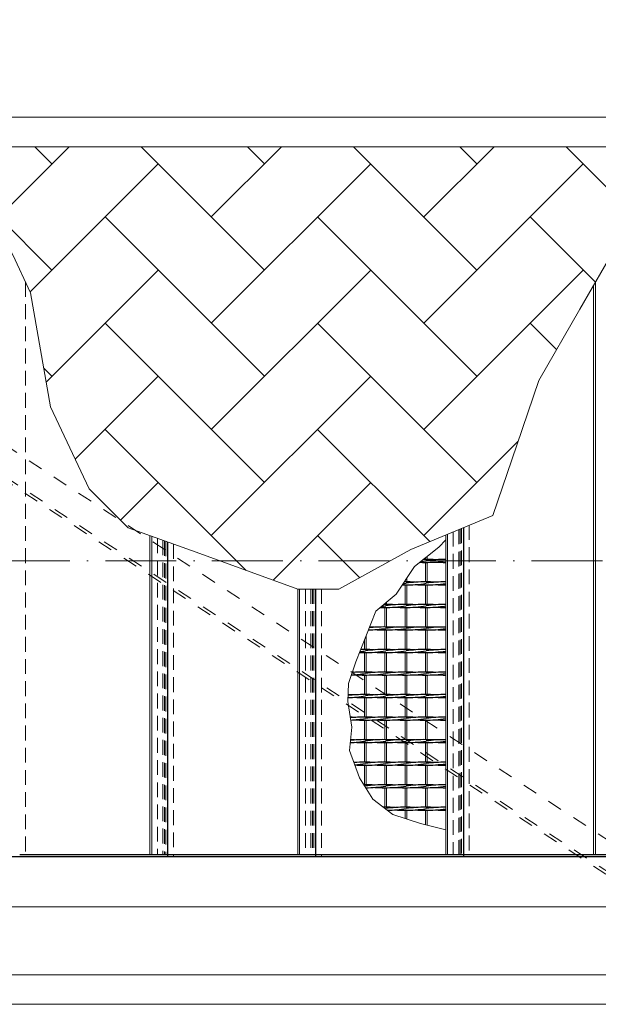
# Model space of a CAD drawing. Header units: millimetres. Extents: x -6178 to 46156, y -8419 to 8560.
# Tile 24 of 256: x 379 to 1357, y -2755 to -1091. Entities that reach past the tile are written whole.
import ezdxf

# ---------------------------------------------------------------- set-up
doc = ezdxf.new("R2010")
doc.units = ezdxf.units.MM
for name, pattern in [('ACAD_ISO02W100', [15, 12, -3]), ('ACAD_ISO10W100', [18, 12, -3, 0, -3]), ('HIDDEN', [0.375, 0.25, -0.125]), ('JIS_02_1.0', [2, 1, -1])]:
    doc.linetypes.add(name, pattern=pattern)
for name, color, linetype, lineweight in [('Aussteifung', 7, 'ACAD_ISO02W100', 15), ('Betonfundamente', 7, 'Continuous', 18), ('Pflaster-Gehweg', 7, 'Continuous', 15), ('Stufen&Podest', 7, 'Continuous', 9), ('Tragegurt', 7, 'Continuous', 20)]:
    doc.layers.add(name, color=color, linetype=linetype, lineweight=lineweight)
doc.layers.add('Beschriftung', color=7, linetype='Continuous')
doc.styles.add('LBB3.5M1000', font='isocp.shx', dxfattribs={"height": 3.5})

msp = doc.modelspace()

# ---------------------------------------------------------------- hatches: boundary and pattern name
at = {"layer": 'Pflaster-Gehweg'}
h = msp.add_hatch(dxfattribs=at)
h.set_pattern_fill('AR-HBONE', color=256, scale=1.25, style=0)
h.set_pattern_definition([(45, (-179620.36, 16356.67), (2e-14, 179.60512), [381, -127]), (135, (-179530.56, 16446.47), (2e-14, 179.60512), [381, -127])])
h.paths.add_polyline_path([(1388.6111, -1471.7442), (1326.17742, -1579.88251), (1256.83498, -1700.37847), (1178.93061, -1928.78937), (1040.52339, -1986.17134), (918.69256, -2053.27063), (849.48052, -2053.27063), (562.84992, -1949.71329), (496.7157, -1883.57907), (431.36977, -1745.11127), (397.76886, -1552.19291), (367.84898, -1488.19482), (262.31265, -1305.40053), (1393.65418, -1305.40053)], flags=0)

# ---------------------------------------------------------------- linework, layer by layer
at = {"linetype": 'ACAD_ISO10W100', "lineweight": 18, "ltscale": 10}
msp.add_line((7127.74035, -2005.40053), (-5297.4259, -2005.40053), dxfattribs=at)
at = {"layer": 'Aussteifung', "linetype": 'JIS_02_1.0', "lineweight": 18, "ltscale": 25}
for p, q in [((1454.02644, -2590.40053), (-329.80775, -1420.40053)), ((1463.14311, -2590.40053), (-320.69109, -1420.40053)), ((1545.19306, -2590.40053), (-238.64113, -1420.40053))]:
    msp.add_line(p, q, dxfattribs=at)
at = {"layer": 'Betonfundamente', "linetype": 'HIDDEN', "lineweight": 9, "ltscale": 100}
for p, q in [((389.38052, -1534.2504), (389.38052, -2505.40053)), ((1139.38052, -1945.18637), (1139.38052, -2505.40053)), ((1112.38052, -1956.38024), (1112.38052, -2502.40053)), ((1121.47304, -1952.61059), (1121.47304, -2502.40053)), ((1124.07112, -1951.53346), (1124.07112, -2502.40053)), ((1126.38052, -1950.57601), (1126.38052, -2502.40053)), ((612.38052, -1967.6083), (612.38052, -2502.40053)), ((621.47304, -1970.89335), (621.47304, -2502.40053)), ((624.07112, -1971.83202), (624.07112, -2502.40053)), ((626.38052, -1972.66638), (626.38052, -2502.40053)), ((639.38052, -1977.36318), (639.38052, -2505.40053)), ((862.38052, -2053.27063), (862.38052, -2502.40053)), ((871.47304, -2053.27063), (871.47304, -2502.40053)), ((874.07112, -2053.27063), (874.07112, -2502.40053)), ((876.38052, -2053.27063), (876.38052, -2502.40053)), ((889.38052, -2053.27063), (889.38052, -2505.40053))]:
    msp.add_line(p, q, dxfattribs=at)
at = {"layer": 'Pflaster-Gehweg'}
for p, q in [((2004.38052, -1255.40053), (-4546.19553, -1255.40053)), ((2004.38052, -1305.40053), (-4546.19553, -1305.40053)), ((2004.38052, -2705.40053), (-4546.19553, -2705.40053)), ((2004.38052, -2755.40053), (-4546.19553, -2755.40053))]:
    msp.add_line(p, q, dxfattribs=at)
at = {"layer": 'Pflaster-Gehweg', "lineweight": 9}
msp.add_lwpolyline([(1393.65418, -1305.40053), (1388.6111, -1471.7442), (1326.17742, -1579.88251), (1256.83498, -1700.37847), (1219.53989, -1809.72543), (1178.93061, -1928.78937), (1040.52339, -1986.17134), (918.69256, -2053.27063), (849.48052, -2053.27063), (677.51749, -1991.14176), (562.84992, -1949.71329), (496.7157, -1883.57907), (431.36977, -1745.11127), (397.76886, -1552.19291), (367.84898, -1488.19482), (262.31265, -1305.40053)], dxfattribs=at)
at = {"layer": 'Stufen&Podest', "lineweight": 20}
for p, q in [((1349.48052, -1539.52036), (1349.48052, -2502.40053)), ((1352.48052, -1534.3242), (1352.48052, -2502.40053)), ((599.48052, -1962.94763), (599.48052, -2502.40053)), ((602.48052, -1964.03151), (602.48052, -2502.40053)), ((1099.48052, -1961.72843), (1099.48052, -2502.40053)), ((1102.48052, -1960.48466), (1102.48052, -2502.40053)), ((1065.18052, -2000.27558), (1065.18052, -2003.14689)), ((1065.18052, -2008.14689), (1065.18052, -2041.24689)), ((1068.18052, -1997.91308), (1068.18052, -2003.13517)), ((1068.18052, -2008.15862), (1068.18052, -2041.23517)), ((1030.88052, -2038.93064), (1030.88052, -2041.24689)), ((1030.88052, -2046.24689), (1030.88052, -2079.34689)), ((1033.88052, -2034.34098), (1033.88052, -2041.23517)), ((1033.88052, -2046.25862), (1033.88052, -2079.33517)), ((1065.18052, -2046.24689), (1065.18052, -2079.34689)), ((1068.18052, -2046.25862), (1068.18052, -2079.33517)), ((849.48052, -2053.27063), (849.48052, -2502.40053)), ((852.48052, -2053.27063), (852.48052, -2502.40053)), ((996.58052, -2077.99928), (996.58052, -2079.34689)), ((999.58052, -2075.49138), (999.58052, -2079.33517)), ((996.58052, -2084.34689), (996.58052, -2117.44689)), ((999.58052, -2084.35862), (999.58052, -2117.43517)), ((1030.88052, -2084.34689), (1030.88052, -2117.44689)), ((1033.88052, -2084.35862), (1033.88052, -2117.43517)), ((1065.18052, -2084.34689), (1065.18052, -2117.44689)), ((1068.18052, -2084.35862), (1068.18052, -2117.43517)), ((996.58052, -2122.44689), (996.58052, -2155.54689)), ((999.58052, -2122.45862), (999.58052, -2155.53517)), ((1030.88052, -2122.44689), (1030.88052, -2155.54689)), ((1033.88052, -2122.45862), (1033.88052, -2155.53517)), ((1065.18052, -2122.44689), (1065.18052, -2155.54689)), ((1068.18052, -2122.45862), (1068.18052, -2155.53517)), ((962.28052, -2139.27934), (962.28052, -2155.54689)), ((965.28052, -2131.67689), (965.28052, -2155.53517)), ((962.28052, -2160.54689), (962.28052, -2193.64689)), ((965.28052, -2160.55862), (965.28052, -2193.63517)), ((996.58052, -2160.54689), (996.58052, -2193.64689)), ((999.58052, -2160.55862), (999.58052, -2193.63517)), ((1030.88052, -2160.54689), (1030.88052, -2193.64689)), ((1033.88052, -2160.55862), (1033.88052, -2193.63517)), ((1065.18052, -2160.54689), (1065.18052, -2193.64689)), ((1068.18052, -2160.55862), (1068.18052, -2193.63517)), ((962.28052, -2198.64689), (962.28052, -2231.74689)), ((965.28052, -2198.65862), (965.28052, -2231.73517)), ((996.58052, -2198.64689), (996.58052, -2231.74689)), ((999.58052, -2198.65862), (999.58052, -2231.73517)), ((1030.88052, -2198.64689), (1030.88052, -2231.74689)), ((1033.88052, -2198.65862), (1033.88052, -2231.73517)), ((1065.18052, -2198.64689), (1065.18052, -2231.74689)), ((1068.18052, -2198.65862), (1068.18052, -2231.73517)), ((962.28052, -2236.74689), (962.28052, -2269.84689)), ((965.28052, -2236.75862), (965.28052, -2269.83517)), ((996.58052, -2236.74689), (996.58052, -2269.84689)), ((999.58052, -2236.75862), (999.58052, -2269.83517)), ((1030.88052, -2236.74689), (1030.88052, -2269.84689)), ((1033.88052, -2236.75862), (1033.88052, -2269.83517)), ((1065.18052, -2236.74689), (1065.18052, -2269.84689)), ((1068.18052, -2236.75862), (1068.18052, -2269.83517)), ((962.28052, -2274.84689), (962.28052, -2307.94689)), ((965.28052, -2274.85862), (965.28052, -2307.93517)), ((996.58052, -2274.84689), (996.58052, -2307.94689)), ((999.58052, -2274.85862), (999.58052, -2307.93517)), ((1030.88052, -2274.84689), (1030.88052, -2307.94689)), ((1033.88052, -2274.85862), (1033.88052, -2307.93517)), ((1065.18052, -2274.84689), (1065.18052, -2307.94689)), ((1068.18052, -2274.85862), (1068.18052, -2307.93517)), ((962.28052, -2312.94689), (962.28052, -2346.04689)), ((965.28052, -2312.95862), (965.28052, -2346.03517)), ((996.58052, -2312.94689), (996.58052, -2346.04689)), ((999.58052, -2312.95862), (999.58052, -2346.03517)), ((1030.88052, -2312.94689), (1030.88052, -2346.04689)), ((1033.88052, -2312.95862), (1033.88052, -2346.03517)), ((1065.18052, -2312.94689), (1065.18052, -2346.04689)), ((1068.18052, -2312.95862), (1068.18052, -2346.03517)), ((962.28052, -2351.04689), (962.28052, -2384.14689)), ((965.28052, -2351.05862), (965.28052, -2384.13517)), ((996.58052, -2351.04689), (996.58052, -2384.14689)), ((999.58052, -2351.05862), (999.58052, -2384.13517)), ((1030.88052, -2351.04689), (1030.88052, -2384.14689)), ((1033.88052, -2351.05862), (1033.88052, -2384.13517)), ((1065.18052, -2351.04689), (1065.18052, -2384.14689)), ((1068.18052, -2351.05862), (1068.18052, -2384.13517)), ((965.28052, -2389.15862), (965.28052, -2390.89606)), ((996.58052, -2389.14689), (996.58052, -2422.24689)), ((999.58052, -2389.15862), (999.58052, -2422.23517)), ((1030.88052, -2389.14689), (1030.88052, -2422.24689)), ((1033.88052, -2389.15862), (1033.88052, -2422.23517)), ((1065.18052, -2389.14689), (1065.18052, -2422.24689)), ((1068.18052, -2389.15862), (1068.18052, -2422.23517)), ((1030.88052, -2427.24689), (1030.88052, -2441.15592)), ((1033.88052, -2427.25862), (1033.88052, -2442.15544)), ((1065.18052, -2427.24689), (1065.18052, -2451.88275)), ((1068.18052, -2427.25862), (1068.18052, -2452.62203))]:
    msp.add_line(p, q, dxfattribs=at)
at = {"layer": 'Stufen&Podest', "lineweight": 30}
for p, q in [((1129.38052, -1949.33225), (1129.38052, -2505.40053)), ((629.38052, -1973.75026), (629.38052, -2505.40053)), ((879.38052, -2053.27063), (879.38052, -2505.40053)), ((-2734.25391, -2505.40053), (6679.38052, -2505.40053)), ((629.38052, -2502.40053), (379.38052, -2502.40053)), ((879.38052, -2502.40053), (629.38052, -2502.40053)), ((1129.38052, -2502.40053), (879.38052, -2502.40053)), ((1379.38052, -2502.40053), (1129.38052, -2502.40053))]:
    msp.add_line(p, q, dxfattribs=at)
at = {"layer": 'Stufen&Podest', "linetype": 'HIDDEN', "ltscale": 10}
for p, q in [((629.38052, -2502.40053), (612.38052, -2502.40053)), ((879.38052, -2502.40053), (862.38052, -2502.40053)), ((1129.38052, -2502.40053), (1112.38052, -2502.40053))]:
    msp.add_line(p, q, dxfattribs=at)
at = {"layer": 'Stufen&Podest'}
msp.add_lwpolyline([(1099.48052, -2460.33517), (1057.0994, -2449.89135), (1010.32017, -2434.30575), (976.07108, -2408.42241), (953.79533, -2372.24148), (936.99078, -2326.43058), (940.67723, -2287.03474), (934.26734, -2243.19463), (935.10254, -2213.13663), (947.63269, -2176.39911), (981.48128, -2090.62177), (1015.90047, -2061.84841), (1046.56481, -2014.93545), (1087.8682, -1982.40902), (1099.48052, -1970.03517)], dxfattribs=at)
at = {"layer": 'Stufen&Podest', "lineweight": 30}
for centre, start, end in [((1062.87952, -1803.15691), 267.89749664, 270.49720247), ((1033.18152, -1803.16863), 276.64993554, 279.41143824), ((1062.87952, -2208.11343), 89.21089456, 90.36872816), ((1067.48152, -1803.16863), 269.21089461, 278.98056321), ((1067.48152, -2208.12516), 85.86862901, 90.4972021), ((1097.17952, -2208.11343), 89.35684827, 98.55019958), ((1097.17952, -1803.15691), 265.86862902, 270.64315173), ((1028.57952, -1841.25691), 269.30897957, 270.64315173), ((998.88152, -1841.26863), 277.99473863, 279.41143824), ((1028.57952, -2246.21343), 89.21089462, 89.77581645), ((1033.18152, -1841.26863), 269.21089468, 279.41143824), ((1033.18152, -2246.22516), 85.868629, 90.49720216), ((1062.87952, -2246.21343), 89.21089456, 98.55019958), ((1062.87952, -1841.25691), 265.8686291, 270.49720247), ((1067.48152, -1841.26863), 269.21089461, 278.98056321), ((1067.48152, -2246.22516), 85.86862901, 90.4972021), ((1097.17952, -2246.21343), 89.35684827, 98.55019958), ((1097.17952, -1841.25691), 265.86862902, 270.64315173), ((994.27952, -2284.31343), 89.21089472, 89.79961267), ((998.88152, -2284.32516), 85.86862888, 90.49720201), ((1028.57952, -2284.31343), 89.21089462, 98.55019958), ((1033.18152, -2284.32516), 85.868629, 90.49720216), ((1062.87952, -2284.31343), 89.21089456, 98.55019958), ((1067.48152, -2284.32516), 85.86862901, 90.4972021), ((1097.17952, -2284.31343), 89.35684827, 98.55019958), ((994.27952, -1879.35691), 268.54245392, 270.64315173), ((964.58152, -1879.36863), 277.41028476, 279.41143824), ((998.88152, -1879.36863), 269.21089483, 279.41143824), ((1028.57952, -1879.35691), 265.86862913, 270.64315173), ((1033.18152, -1879.36863), 269.21089468, 279.41143824), ((1062.87952, -1879.35691), 265.8686291, 270.49720247), ((1067.48152, -1879.36863), 269.21089461, 278.98056321), ((1097.17952, -1879.35691), 265.86862902, 270.64315173), ((964.58152, -1917.46863), 271.21716359, 279.41143824), ((994.27952, -2322.41343), 89.21089472, 96.70293376), ((964.58152, -2322.42516), 85.86862885, 88.24404785), ((994.27952, -1917.45691), 265.86862907, 270.64315173), ((998.88152, -1917.46863), 269.21089483, 279.41143824), ((998.88152, -2322.42516), 85.86862888, 90.49720201), ((1028.57952, -2322.41343), 89.21089462, 98.55019958), ((1028.57952, -1917.45691), 265.86862913, 270.64315173), ((1033.18152, -1917.46863), 269.21089468, 279.41143824), ((1033.18152, -2322.42516), 85.868629, 90.49720216), ((1062.87952, -2322.41343), 89.21089456, 98.55019958), ((1062.87952, -1917.45691), 265.8686291, 270.49720247), ((1067.48152, -1917.46863), 269.21089461, 278.98056321), ((1067.48152, -2322.42516), 85.86862901, 90.4972021), ((1097.17952, -2322.41343), 89.35684827, 98.55019958), ((1097.17952, -1917.45691), 265.86862902, 270.64315173), ((959.97952, -1955.55691), 268.30692691, 270.64315173), ((930.28152, -1955.56863), 276.77010348, 279.41143824), ((959.97952, -2360.51343), 89.21089473, 91.1530297), ((964.58152, -1955.56863), 269.21089474, 279.41143824), ((964.58152, -2360.52516), 85.86862885, 90.49720197), ((994.27952, -2360.51343), 89.21089472, 98.55019958), ((994.27952, -1955.55691), 265.86862907, 270.64315173), ((998.88152, -1955.56863), 269.21089483, 279.41143824), ((998.88152, -2360.52516), 85.86862888, 90.49720201), ((1028.57952, -2360.51343), 89.21089462, 98.55019958), ((1028.57952, -1955.55691), 265.86862913, 270.64315173), ((1033.18152, -1955.56863), 269.21089468, 279.41143824), ((1033.18152, -2360.52516), 85.868629, 90.49720216), ((1062.87952, -2360.51343), 89.21089456, 98.55019958), ((1062.87952, -1955.55691), 265.8686291, 270.49720247), ((1067.48152, -1955.56863), 269.21089461, 278.98056321), ((1067.48152, -2360.52516), 85.86862901, 90.4972021), ((1097.17952, -2360.51343), 89.35684827, 98.55019958), ((1097.17952, -1955.55691), 265.86862902, 270.64315173), ((930.28152, -1993.66863), 272.75116258, 279.41143824), ((959.97952, -2398.61343), 89.21089473, 95.17973697), ((930.28152, -2398.62516), 85.86862891, 86.82172998), ((964.58152, -1993.66863), 269.21089474, 279.41143824), ((964.58152, -2398.62516), 85.86862885, 90.49720197), ((994.27952, -2398.61343), 89.21089472, 98.55019958), ((998.88152, -1993.66863), 269.21089483, 279.41143824), ((998.88152, -2398.62516), 85.86862888, 90.49720201), ((1028.57952, -2398.61343), 89.21089462, 98.55019958), ((1033.18152, -1993.66863), 269.21089468, 279.41143824), ((1033.18152, -2398.62516), 85.868629, 90.49720216), ((1062.87952, -2398.61343), 89.21089456, 98.55019958), ((1067.48152, -1993.66863), 269.21089461, 278.98056321), ((1067.48152, -2398.62516), 85.86862901, 90.4972021), ((1097.17952, -2398.61343), 89.35684827, 98.55019958), ((959.97952, -1993.65691), 265.86862909, 270.64315173), ((994.27952, -1993.65691), 265.86862907, 270.64315173), ((1028.57952, -1993.65691), 265.86862913, 270.64315173), ((1062.87952, -1993.65691), 265.8686291, 270.49720247), ((1097.17952, -1993.65691), 265.86862902, 270.64315173), ((930.28152, -2031.76863), 271.16443512, 279.41143824), ((959.97952, -2436.71343), 89.21089473, 97.12822784), ((930.28152, -2436.72516), 85.86862891, 88.79720329), ((959.97952, -2031.75691), 265.86862909, 270.64315173), ((964.58152, -2031.76863), 269.21089474, 279.41143824), ((964.58152, -2436.72516), 85.86862885, 90.49720197), ((994.27952, -2436.71343), 89.21089472, 98.55019958), ((994.27952, -2031.75691), 265.86862907, 270.64315173), ((998.88152, -2031.76863), 269.21089483, 279.41143824), ((998.88152, -2436.72516), 85.86862888, 90.49720201), ((1028.57952, -2436.71343), 89.21089462, 98.55019958), ((1028.57952, -2031.75691), 265.86862913, 270.64315173), ((1033.18152, -2031.76863), 269.21089468, 279.41143824), ((1033.18152, -2436.72516), 85.868629, 90.49720216), ((1062.87952, -2436.71343), 89.21089456, 98.55019958), ((1062.87952, -2031.75691), 265.8686291, 270.49720247), ((1067.48152, -2031.76863), 269.21089461, 278.98056321), ((1067.48152, -2436.72516), 85.86862901, 90.4972021), ((1097.17952, -2436.71343), 89.35684827, 98.55019958), ((1097.17952, -2031.75691), 265.86862902, 270.64315173), ((930.28152, -2474.82516), 85.86862891, 87.79051905), ((959.97952, -2474.81343), 89.21089473, 96.06292277), ((930.28152, -2069.86863), 272.40143863, 279.41143824), ((959.97952, -2069.85691), 265.86862909, 270.64315173), ((964.58152, -2069.86863), 269.21089474, 279.41143824), ((964.58152, -2474.82516), 85.86862885, 90.49720197), ((994.27952, -2474.81343), 89.21089472, 98.55019958), ((994.27952, -2069.85691), 265.86862907, 270.64315173), ((998.88152, -2069.86863), 269.21089483, 279.41143824), ((998.88152, -2474.82516), 85.86862888, 90.49720201), ((1028.57952, -2474.81343), 89.21089462, 98.55019958), ((1028.57952, -2069.85691), 265.86862913, 270.64315173), ((1033.18152, -2069.86863), 269.21089468, 279.41143824), ((1033.18152, -2474.82516), 85.868629, 90.49720216), ((1062.87952, -2474.81343), 89.21089456, 98.55019958), ((1062.87952, -2069.85691), 265.8686291, 270.49720247), ((1067.48152, -2069.86863), 269.21089461, 278.98056321), ((1067.48152, -2474.82516), 85.86862901, 90.4972021), ((1097.17952, -2474.81343), 89.35684827, 98.55019958), ((1097.17952, -2069.85691), 265.86862902, 270.64315173), ((930.28152, -2107.96863), 272.2322155, 279.41143824), ((959.97952, -2512.91343), 89.21089473, 95.98140913), ((930.28152, -2512.92516), 85.86862891, 87.64483516), ((959.97952, -2107.95691), 265.86862909, 270.64315173), ((964.58152, -2107.96863), 269.21089474, 279.41143824), ((964.58152, -2512.92516), 85.86862885, 90.49720197), ((994.27952, -2512.91343), 89.21089472, 98.55019958), ((994.27952, -2107.95691), 265.86862907, 270.64315173), ((998.88152, -2107.96863), 269.21089483, 279.41143824), ((998.88152, -2512.92516), 85.86862888, 90.49720201), ((1028.57952, -2512.91343), 89.21089462, 98.55019958), ((1028.57952, -2107.95691), 265.86862913, 270.64315173), ((1033.18152, -2107.96863), 269.21089468, 279.41143824), ((1033.18152, -2512.92516), 85.868629, 90.49720216), ((1062.87952, -2512.91343), 89.21089456, 98.55019958), ((1062.87952, -2107.95691), 265.8686291, 270.49720247), ((1067.48152, -2107.96863), 269.21089461, 278.98056321), ((1067.48152, -2512.92516), 85.86862901, 90.4972021), ((1097.17952, -2512.91343), 89.35684827, 98.55019958), ((1097.17952, -2107.95691), 265.86862902, 270.64315173), ((930.28152, -2551.02516), 85.86862891, 86.06210552), ((959.97952, -2551.01343), 89.21089473, 94.36010709), ((964.58152, -2551.02516), 85.86862885, 90.49720197), ((994.27952, -2551.01343), 89.21089472, 98.55019958), ((998.88152, -2551.02516), 85.86862888, 90.49720201), ((1028.57952, -2551.01343), 89.21089462, 98.55019958), ((1033.18152, -2551.02516), 85.868629, 90.49720216), ((1062.87952, -2551.01343), 89.21089456, 98.55019958), ((1067.48152, -2551.02516), 85.86862901, 90.4972021), ((1097.17952, -2551.01343), 89.35684827, 98.55019958), ((930.28152, -2146.06863), 274.34424276, 279.41143824), ((959.97952, -2146.05691), 266.045384, 270.64315173), ((964.58152, -2146.06863), 269.21089474, 279.41143824), ((994.27952, -2146.05691), 265.86862907, 270.64315173), ((998.88152, -2146.06863), 269.21089483, 279.41143824), ((1028.57952, -2146.05691), 265.86862913, 270.64315173), ((1033.18152, -2146.06863), 269.21089468, 279.41143824), ((1062.87952, -2146.05691), 265.8686291, 270.49720247), ((1067.48152, -2146.06863), 269.21089461, 278.98056321), ((1097.17952, -2146.05691), 265.86862902, 270.64315173), ((959.97952, -2589.11343), 89.21089473, 89.68347227), ((930.28152, -2184.16863), 279.07952575, 279.41143824), ((964.58152, -2589.12516), 85.86862885, 90.49720197), ((994.27952, -2589.11343), 89.21089472, 98.55019958), ((964.58152, -2184.16863), 269.89653528, 279.41143824), ((994.27952, -2184.15691), 265.86862907, 270.64315173), ((998.88152, -2184.16863), 269.21089483, 279.41143824), ((998.88152, -2589.12516), 85.86862888, 90.49720201), ((1028.57952, -2589.11343), 89.21089462, 98.55019958), ((1028.57952, -2184.15691), 265.86862913, 270.64315173), ((1033.18152, -2184.16863), 269.21089468, 279.41143824), ((1033.18152, -2589.12516), 85.868629, 90.49720216), ((1062.87952, -2589.11343), 89.21089456, 98.55019958), ((1062.87952, -2184.15691), 265.8686291, 270.49720247), ((1067.48152, -2184.16863), 269.21089461, 278.98056321), ((1067.48152, -2589.12516), 85.86862901, 90.4972021), ((1097.17952, -2589.11343), 89.35684827, 98.55019958), ((1097.17952, -2184.15691), 265.86862902, 270.64315173), ((994.27952, -2627.21343), 89.21089472, 89.98555893), ((998.88152, -2627.22516), 85.86862888, 90.49720201), ((964.58152, -2222.26863), 279.23541323, 279.41143824), ((1028.57952, -2627.21343), 89.21089462, 98.55019958), ((998.88152, -2222.26863), 270.58728755, 279.41143824), ((1028.57952, -2222.25691), 265.86862913, 270.64315173), ((1033.18152, -2222.26863), 269.21089468, 279.41143824), ((1033.18152, -2627.22516), 85.868629, 90.49720216), ((1062.87952, -2627.21343), 89.21089456, 98.55019958), ((1062.87952, -2222.25691), 265.8686291, 270.49720247), ((1067.48152, -2222.26863), 269.21089461, 278.98056321), ((1067.48152, -2627.22516), 85.86862901, 90.4972021), ((1097.17952, -2627.21343), 89.35684827, 98.55019958), ((1097.17952, -2222.25691), 265.86862902, 270.64315173)]:
    msp.add_arc(centre, 204.99118, start, end, dxfattribs=at)
at = {"layer": 'Tragegurt'}
for p, q in [((6999.78679, -2505.40053), (-2734.25391, -2505.40053)), ((6891.88052, -2590.40053), (-2713.06845, -2590.40053))]:
    msp.add_line(p, q, dxfattribs=at)

# ---------------------------------------------------------------- texts
at = {"layer": 'Beschriftung', "insert": (-3283.55913, -240.89052), "char_height": 200, "width": 1845.4785758, "attachment_point": 1, "style": 'LBB3.5M1000'}
msp.add_mtext('\\pi244.57;{\\fArial|b0|i0|c0|p34;TOP VIEW\\P\\pi15.509;\\fArial|b0|i1|c0|p34;DRAUFSICHT\\P\\pi106.2;\\fArial|b0|i0|c0|p34;\\H0.5x;SCALE / MASSSTAB 1:20}', dxfattribs=at)

doc.saveas('drawing.dxf')
